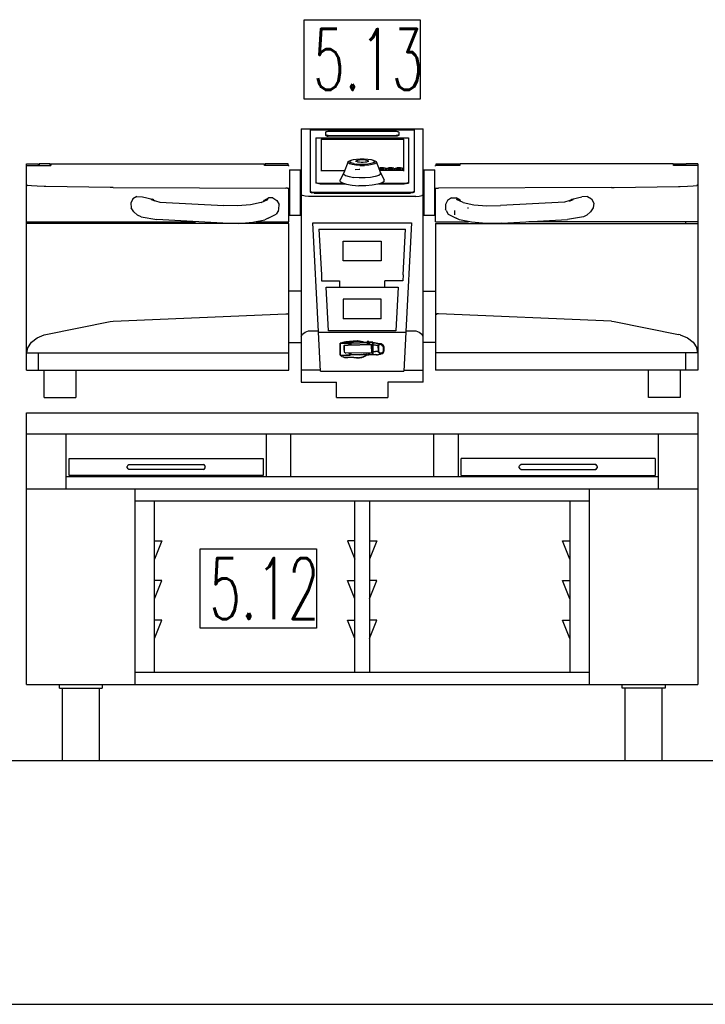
# Model space of a CAD drawing. Header units: millimetres. Extents: x 0 to 40100, y 0 to 29075.
# Tile 105 of 119: x 28381 to 29504, y 14117 to 15730. Entities that reach past the tile are written whole.
import ezdxf

# ---------------------------------------------------------------- set-up
doc = ezdxf.new("R2010")
doc.units = ezdxf.units.MM
doc.header["$MEASUREMENT"] = 0
doc.linetypes.add('AUSGEZOGEN', pattern=[0, 0])
doc.layers.get('0').update_dxf_attribs({"linetype": 'CONTINUOUS'})
for name, color, linetype, true_color in [('ibmp_KT_Einrichtung', 7, 'AUSGEZOGEN', 0x000080), ('ibmp_KT_Geräte_Ansicht', 1, 'AUSGEZOGEN', 0xff0000), ('ibmp_KT_Grundriss', 6, 'AUSGEZOGEN', 0xff00ff), ('ibmp_KT_Positionsnummern', 7, 'AUSGEZOGEN', 0x800000)]:
    doc.layers.add(name, color=color, linetype=linetype, true_color=true_color)
doc.layers.add('IBMP_KT_GR', color=7, linetype='AUSGEZOGEN')
doc.styles.get("Standard").update_dxf_attribs({"font": 'TXT.SHX'})

# ---------------------------------------------------------------- blocks, each defined once
blk = doc.blocks.new('BLOCK_00273')
at = {"layer": 'ibmp_KT_Einrichtung', "color": 0, "linetype": 'AUSGEZOGEN', "true_color": 0x000000}
for p, q in [((28842.41, 15551.1), (28842.41, 15136.1)), ((28842.41, 15551.1), (29042.41, 15551.1)), ((29042.41, 15136.1), (29042.41, 15551.1)), ((28857.41, 15549.8), (28857.41, 15447.5)), ((28857.41, 15549.8), (29027.41, 15549.8)), ((28866.4, 15536.7), (28866.4, 15462.5)), ((28866.4, 15536.7), (29018.4, 15536.7)), ((28882.41, 15546), (28882.91, 15546.5)), ((28882.41, 15546), (28882.41, 15540.5)), ((28882.91, 15541.1), (28882.41, 15541.5)), ((28882.91, 15540.1), (28882.41, 15540.5)), ((28882.91, 15546.5), (28883.8, 15546.8)), ((28883.8, 15540.7), (28882.91, 15541.1)), ((28882.91, 15540.1), (28883.8, 15539.7)), ((28883.8, 15546.8), (28885.11, 15547.1)), ((28885.11, 15540.4), (28883.8, 15540.7)), ((28883.8, 15539.7), (28885.11, 15539.4)), ((28885.11, 15547.1), (28886.6, 15547.3)), ((28886.6, 15540.3), (28885.11, 15540.4)), ((28885.11, 15539.4), (28886.6, 15539.3)), ((28886.6, 15547.3), (28998.21, 15547.3)), ((28886.6, 15540.3), (28998.21, 15540.3)), ((28998.21, 15539.3), (28886.6, 15539.3)), ((28998.21, 15547.3), (28999.71, 15547.1)), ((28999.71, 15540.4), (28998.21, 15540.3)), ((28999.71, 15539.4), (28998.21, 15539.3)), ((28999.71, 15547.1), (29001, 15546.8)), ((29001, 15540.7), (28999.71, 15540.4)), ((29001, 15539.7), (28999.71, 15539.4)), ((29001, 15546.8), (29001.9, 15546.5)), ((29001.9, 15541.1), (29001, 15540.7)), ((29001.9, 15540.1), (29001, 15539.7)), ((29001.9, 15546.5), (29002.41, 15546)), ((29002.41, 15541.5), (29001.9, 15541.1)), ((29002.41, 15540.5), (29001.9, 15540.1)), ((29002.41, 15546), (29002.41, 15540.5)), ((29018.4, 15536.7), (29018.4, 15462.5)), ((29027.41, 15549.8), (29027.41, 15447.5)), ((28875.41, 15534.2), (28875.41, 15481.9)), ((28875.41, 15534.2), (29010.41, 15534.2)), ((29010.41, 15481.9), (29010.41, 15534.2)), ((28392.41, 15156.1), (28392.41, 15494.1)), ((28392.41, 15494.1), (28412.41, 15494.1)), ((28392.41, 15491.4), (28432.41, 15491.4)), ((28412.41, 15491.4), (28412.41, 15494.1)), ((28431.4, 15494.1), (28413.4, 15494.1)), ((28413.4, 15494.1), (28413.4, 15491.4)), ((28431.4, 15491.4), (28431.4, 15494.1)), ((28432.41, 15494.1), (28782.41, 15494.1)), ((28432.41, 15494.1), (28432.41, 15491.4)), ((28782.41, 15491.4), (28782.41, 15494.1)), ((28822.41, 15491.4), (28782.41, 15491.4)), ((28821.4, 15494.1), (28783.4, 15494.1)), ((28783.4, 15494.1), (28783.4, 15491.4)), ((28821.4, 15491.4), (28821.4, 15494.1)), ((28822.41, 15489.9), (28822.41, 15491.4)), ((28919.4, 15497.5), (28912.41, 15479.3)), ((28919.4, 15497.5), (28921.6, 15499.1)), ((28919.4, 15495.8), (28919.4, 15497.5)), ((28921.6, 15494.1), (28919.4, 15495.8)), ((28921.6, 15499.1), (28925.9, 15500.5)), ((28925.9, 15492.8), (28921.6, 15494.1)), ((28922.41, 15498.3), (28924.4, 15499.7)), ((28922.41, 15498.3), (28922.41, 15495.9)), ((28922.41, 15496.9), (28924.4, 15495.5)), ((28924.4, 15499.7), (28928.11, 15500.9)), ((28928.11, 15494.3), (28924.4, 15495.5)), ((28925.9, 15500.5), (28927.92, 15500.84)), ((28931.8, 15491.8), (28925.9, 15492.8)), ((28928.11, 15500.9), (28933.21, 15501.8)), ((28928.11, 15494.3), (28933.21, 15493.4)), ((28938.8, 15491.3), (28931.8, 15491.8)), ((28932.41, 15498.9), (28933.4, 15499.6)), ((28932.41, 15497.2), (28932.41, 15498.9)), ((28933.4, 15497.5), (28932.41, 15498.2)), ((28933.21, 15501.8), (28939.2, 15502.3)), ((28939.2, 15492.9), (28933.21, 15493.4)), ((28933.4, 15499.6), (28935.21, 15500.2)), ((28935.21, 15496.9), (28933.4, 15497.5)), ((28935.21, 15500.2), (28937.81, 15500.7)), ((28937.81, 15496.5), (28935.21, 15496.9)), ((28937.81, 15500.7), (28940.8, 15500.9)), ((28940.8, 15496.3), (28937.81, 15496.5)), ((28938.8, 15491.3), (28946, 15491.3)), ((28939.2, 15502.3), (28945.61, 15502.3)), ((28945.61, 15492.9), (28939.2, 15492.9)), ((28940.8, 15500.9), (28944, 15500.9)), ((28944, 15496.3), (28940.8, 15496.3)), ((28944, 15500.9), (28947.01, 15500.7)), ((28947.01, 15496.5), (28944, 15496.3)), ((28945.61, 15502.3), (28951.6, 15501.8)), ((28951.6, 15493.4), (28945.61, 15492.9)), ((28953.01, 15491.8), (28946, 15491.3)), ((28947.01, 15500.7), (28949.61, 15500.2)), ((28949.61, 15496.9), (28947.01, 15496.5)), ((28949.61, 15500.2), (28951.4, 15499.6)), ((28951.4, 15497.5), (28949.61, 15496.9)), ((28951.4, 15499.6), (28952.41, 15498.9)), ((28952.41, 15498.2), (28951.4, 15497.5)), ((28951.6, 15501.8), (28956.7, 15500.9)), ((28956.7, 15494.3), (28951.6, 15493.4)), ((28952.41, 15498.9), (28952.41, 15497.2)), ((28958.9, 15492.8), (28953.01, 15491.8)), ((28956.7, 15500.9), (28960.41, 15499.7)), ((28960.41, 15495.5), (28956.7, 15494.3)), ((28956.88, 15500.84), (28958.9, 15500.5)), ((28958.9, 15500.5), (28963.21, 15499.1)), ((28963.21, 15494.1), (28958.9, 15492.8)), ((28960.41, 15499.7), (28962.41, 15498.3)), ((28962.41, 15496.9), (28960.41, 15495.5)), ((28962.41, 15495.9), (28962.41, 15498.3)), ((28963.21, 15499.1), (28965.41, 15497.5)), ((28965.41, 15495.8), (28963.21, 15494.1)), ((28965.41, 15497.5), (28972.41, 15479.3)), ((28965.41, 15497.5), (28965.41, 15495.8)), ((28969.4, 15487.1), (28971.4, 15487.1)), ((28971.4, 15487.4), (28971.4, 15485)), ((28977.41, 15487.4), (28971.4, 15487.4)), ((28977.41, 15485), (28977.41, 15487.4)), ((28980.41, 15487.1), (28977.41, 15487.1)), ((28980.41, 15483.3), (28980.41, 15487.1)), ((28982.41, 15483.3), (28982.41, 15487.1)), ((28982.41, 15487.1), (28985.41, 15487.1)), ((28985.41, 15485), (28985.41, 15487.4)), ((28991.4, 15487.4), (28985.41, 15487.4)), ((28991.4, 15487.4), (28991.4, 15485)), ((28994.4, 15487.1), (28991.4, 15487.1)), ((28994.4, 15487.1), (28994.4, 15483.3)), ((28996.4, 15483.3), (28996.4, 15487.1)), ((28996.4, 15487.1), (28999.4, 15487.1)), ((28999.4, 15485), (28999.4, 15487.4)), ((29005.41, 15487.4), (28999.4, 15487.4)), ((29005.41, 15487.4), (29005.41, 15485)), ((29008.4, 15487.1), (29005.41, 15487.1)), ((29008.4, 15487.1), (29008.4, 15483.3)), ((29062.41, 15489.9), (29062.41, 15491.4)), ((29102.41, 15491.4), (29062.41, 15491.4)), ((29063.4, 15494.1), (29101.4, 15494.1)), ((29063.4, 15491.4), (29063.4, 15494.1)), ((29101.4, 15494.1), (29101.4, 15491.4)), ((29452.41, 15494.1), (29102.41, 15494.1)), ((29102.41, 15494.1), (29102.41, 15491.4)), ((29452.41, 15491.4), (29452.41, 15494.1)), ((29492.41, 15491.4), (29452.41, 15491.4)), ((29453.4, 15494.1), (29471.4, 15494.1)), ((29453.4, 15491.4), (29453.4, 15494.1)), ((29471.4, 15494.1), (29471.4, 15491.4)), ((29492.41, 15494.1), (29472.41, 15494.1)), ((29472.41, 15491.4), (29472.41, 15494.1)), ((29492.41, 15494.1), (29492.41, 15156.1)), ((28823.4, 15484.1), (28823.4, 15409.1)), ((28823.4, 15484.1), (28841.4, 15484.1)), ((28841.4, 15409.1), (28841.4, 15484.1)), ((28875.41, 15482.9), (28913.78, 15482.9)), ((28912.41, 15479.3), (28906.4, 15467.8)), ((28912.41, 15477), (28912.41, 15479.3)), ((28912.41, 15477), (28915.31, 15474.9)), ((28915.31, 15474.9), (28920.9, 15473.1)), ((28920.9, 15473.1), (28928.6, 15471.8)), ((28937.61, 15471.1), (28928.6, 15471.8)), ((28930.65, 15484.64), (28937.61, 15485.1)), ((28937.61, 15485.1), (28938.43, 15485.1)), ((28947.21, 15471.1), (28937.61, 15471.1)), ((28956.2, 15471.8), (28947.21, 15471.1)), ((28963.9, 15473.1), (28956.2, 15471.8)), ((28969.51, 15474.9), (28963.9, 15473.1)), ((28972.41, 15477), (28969.51, 15474.9)), ((28970.48, 15484.3), (28980.41, 15484.3)), ((29010.41, 15482.9), (28971.02, 15482.9)), ((28971.4, 15486), (28977.41, 15486)), ((28972.41, 15477), (28972.41, 15479.3)), ((28972.41, 15479.3), (28978.4, 15467.8)), ((28982.41, 15484.3), (28994.4, 15484.3)), ((28985.41, 15486), (28991.4, 15486)), ((28996.4, 15484.3), (29008.4, 15484.3)), ((28999.4, 15486), (29005.41, 15486)), ((29043.4, 15484.1), (29043.4, 15409.1)), ((29043.4, 15484.1), (29061.4, 15484.1)), ((29061.4, 15409.1), (29061.4, 15484.1)), ((28392.41, 15459.3), (28394.51, 15458.5)), ((28400.51, 15457.7), (28394.51, 15458.5)), ((28409.81, 15457.1), (28400.51, 15457.7)), ((28421.4, 15456.8), (28409.81, 15457.1)), ((28424.3, 15456.7), (28421.4, 15456.8)), ((28529.61, 15455.1), (28424.3, 15456.7)), ((28534.3, 15455), (28529.61, 15455.1)), ((28534.3, 15455), (28817.31, 15454.1)), ((28820.31, 15454.1), (28817.31, 15454.1)), ((28820.31, 15454.1), (28822.41, 15454.2)), ((28822.41, 15399.1), (28822.41, 15454.2)), ((28866.4, 15463.5), (28869.1, 15462.4)), ((28869.1, 15461.5), (28866.4, 15462.5)), ((28873.7, 15461.8), (28869.1, 15462.4)), ((28873.7, 15460.9), (28869.1, 15461.5)), ((28912.45, 15461.8), (28873.7, 15461.8)), ((28915.32, 15460.9), (28873.7, 15460.9)), ((28906.4, 15465.1), (28906.4, 15467.8)), ((28906.4, 15465.1), (28909.91, 15462.6)), ((28909.91, 15462.6), (28916.6, 15460.5)), ((28916.6, 15460.5), (28925.8, 15458.9)), ((28925.8, 15458.9), (28936.7, 15458.1)), ((28948.11, 15458.1), (28936.7, 15458.1)), ((28959, 15458.9), (28948.11, 15458.1)), ((28968.21, 15460.5), (28959, 15458.9)), ((28974.91, 15462.6), (28968.21, 15460.5)), ((29011.1, 15460.9), (28969.48, 15460.9)), ((29011.1, 15461.8), (28972.35, 15461.8)), ((28978.4, 15465.1), (28974.91, 15462.6)), ((28978.4, 15465.1), (28978.4, 15467.8)), ((29015.71, 15462.4), (29011.1, 15461.8)), ((29015.71, 15461.5), (29011.1, 15460.9)), ((29018.4, 15463.5), (29015.71, 15462.4)), ((29015.71, 15461.5), (29018.4, 15462.5)), ((29062.41, 15454.2), (29064.51, 15454.1)), ((29062.41, 15399.1), (29062.41, 15454.2)), ((29064.51, 15454.1), (29067.51, 15454.1)), ((29350.51, 15455), (29067.51, 15454.1)), ((29350.51, 15455), (29355.21, 15455.1)), ((29355.21, 15455.1), (29460.51, 15456.7)), ((29460.51, 15456.7), (29463.4, 15456.8)), ((29463.4, 15456.8), (29475.01, 15457.1)), ((29475.01, 15457.1), (29484.3, 15457.7)), ((29484.3, 15457.7), (29490.31, 15458.5)), ((29492.41, 15459.3), (29490.31, 15458.5)), ((28573.21, 15440.2), (28566.7, 15436.4)), ((28573.21, 15440.2), (28582.61, 15440.1)), ((28582.61, 15440.1), (28598.8, 15436.1)), ((28782.21, 15434.3), (28788.7, 15438.1)), ((28796.2, 15438.1), (28788.7, 15438.1)), ((28796.2, 15438.1), (28802.61, 15434.1)), ((28844.71, 15441.8), (28842.41, 15443.1)), ((28848.9, 15440.8), (28844.71, 15441.8)), ((28854.4, 15440.2), (28848.9, 15440.8)), ((29030.41, 15440.2), (28854.4, 15440.2)), ((28859.71, 15447.5), (28857.41, 15448.5)), ((28857.41, 15447.5), (28859.71, 15446.6)), ((28863.5, 15447.1), (28859.71, 15447.5)), ((28863.5, 15446.1), (28859.71, 15446.6)), ((29021.3, 15447.1), (28863.5, 15447.1)), ((28863.5, 15446.1), (29021.3, 15446.1)), ((29025.11, 15447.5), (29021.3, 15447.1)), ((29025.11, 15446.6), (29021.3, 15446.1)), ((29027.41, 15448.5), (29025.11, 15447.5)), ((29027.41, 15447.5), (29025.11, 15446.6)), ((29030.41, 15440.2), (29035.9, 15440.8)), ((29035.9, 15440.8), (29040.11, 15441.8)), ((29042.41, 15443.1), (29040.11, 15441.8)), ((29088.6, 15438.1), (29082.21, 15434.1)), ((29088.6, 15438.1), (29096.1, 15438.1)), ((29102.61, 15434.3), (29096.1, 15438.1)), ((29286, 15436.1), (29302.21, 15440.1)), ((29311.6, 15440.2), (29302.21, 15440.1)), ((29311.6, 15440.2), (29318.11, 15436.4)), ((28566.7, 15436.4), (28563.21, 15429.7)), ((28563.21, 15429.7), (28563.9, 15421.9)), ((28568.4, 15415.1), (28563.9, 15421.9)), ((28602.61, 15432.7), (28596.7, 15435.5)), ((28596.7, 15435.5), (28610.8, 15431.1)), ((28600.96, 15434.16), (28598.8, 15436.1)), ((28610.8, 15431.1), (28716, 15425.6)), ((28738.3, 15425.1), (28716, 15425.6)), ((28759.71, 15426.8), (28738.22, 15425.1)), ((28777.11, 15430.6), (28759.71, 15426.8)), ((28777.11, 15430.6), (28787.81, 15435.7)), ((28781.14, 15432.52), (28782.21, 15434.3)), ((28787.71, 15435.7), (28786.18, 15434.92)), ((28802.61, 15434.1), (28806.2, 15427.4)), ((28806.1, 15419.6), (28806.2, 15427.4)), ((29082.21, 15434.1), (29078.6, 15427.4)), ((29078.6, 15427.4), (29078.7, 15419.6)), ((29107.71, 15430.6), (29097.01, 15435.7)), ((29098.62, 15434.92), (29097.11, 15435.7)), ((29103.66, 15432.52), (29102.61, 15434.3)), ((29107.71, 15430.6), (29125.11, 15426.8)), ((29115.71, 15422.3), (29115.68, 15420.58)), ((29125.11, 15426.8), (29146.58, 15425.1)), ((29146.5, 15425.1), (29168.8, 15425.6)), ((29274, 15431.1), (29168.8, 15425.6)), ((29288.11, 15435.5), (29274, 15431.1)), ((29282.21, 15432.7), (29288.11, 15435.5)), ((29283.86, 15434.16), (29286, 15436.1)), ((29320.9, 15421.9), (29316.4, 15415.1)), ((29318.11, 15436.4), (29321.6, 15429.7)), ((29321.6, 15429.7), (29320.9, 15421.9)), ((28574.2, 15410.1), (28568.4, 15415.1)), ((28580.11, 15407.3), (28574.2, 15410.1)), ((28580.11, 15407.3), (28605.96, 15402.52)), ((28788.21, 15404.8), (28801.5, 15411.3)), ((28805.11, 15417.3), (28801.5, 15411.3)), ((28805.11, 15417.3), (28806.1, 15419.6)), ((28841.4, 15409.1), (28823.4, 15409.1)), ((29061.4, 15409.1), (29043.4, 15409.1)), ((29079.71, 15417.3), (29078.7, 15419.6)), ((29079.71, 15417.3), (29083.3, 15411.3)), ((29083.3, 15411.3), (29096.6, 15404.8)), ((29093.7, 15417.7), (29093.7, 15410.5)), ((29304.71, 15407.3), (29278.7, 15402.5)), ((29310.61, 15410.1), (29304.71, 15407.3)), ((29316.4, 15415.1), (29310.61, 15410.1)), ((28392.41, 15399.1), (28669.26, 15399.1)), ((28822.41, 15396.1), (28392.41, 15396.1)), ((28412.41, 15399.1), (28412.41, 15396.1)), ((28713.9, 15396.7), (28606, 15402.5)), ((28713.9, 15396.7), (28739.1, 15396.1)), ((28739.1, 15396.1), (28763.4, 15398.1)), ((28763.4, 15398.1), (28783.11, 15402.3)), ((28768.09, 15399.1), (28822.41, 15399.1)), ((28788.21, 15404.8), (28783.11, 15402.3)), ((28822.41, 15156.1), (28822.41, 15396.1)), ((28861.4, 15397.1), (29023.4, 15397.1)), ((28870.71, 15219.1), (28861.4, 15397.1)), ((29023.4, 15397.1), (29014.1, 15219.1)), ((29062.41, 15399.1), (29116.7, 15399.1)), ((29062.41, 15396.1), (29492.41, 15396.1)), ((29062.41, 15396.1), (29062.41, 15156.1)), ((29101.7, 15402.3), (29096.6, 15404.8)), ((29121.4, 15398.1), (29101.7, 15402.3)), ((29145.71, 15396.1), (29121.4, 15398.1)), ((29170.9, 15396.7), (29145.71, 15396.1)), ((29170.9, 15396.7), (29278.8, 15402.5)), ((29492.41, 15399.1), (29215.55, 15399.1)), ((29472.41, 15396.1), (29472.41, 15399.1)), ((28871.4, 15387.1), (28875.51, 15312.1)), ((28871.4, 15387.1), (29013.4, 15387.1)), ((29009.3, 15312.1), (29013.4, 15387.1)), ((28911.4, 15367.1), (28973.4, 15367.1)), ((28911.4, 15335.1), (28911.4, 15367.1)), ((28973.4, 15367.1), (28973.4, 15335.1)), ((28973.4, 15335.1), (28911.4, 15335.1)), ((28875.51, 15312.1), (28876, 15302.1)), ((29009.3, 15312.1), (29008.8, 15302.1)), ((28876, 15302.1), (28905.41, 15302.1)), ((28905.41, 15302.1), (28905.41, 15292.1)), ((28979.4, 15292.1), (28979.4, 15302.1)), ((29008.8, 15302.1), (28979.4, 15302.1)), ((28842.41, 15285.1), (28822.41, 15285.1)), ((28883.4, 15292.1), (29001.4, 15292.1)), ((28887.31, 15220.1), (28883.4, 15292.1)), ((29001.4, 15292.1), (28997.51, 15220.1)), ((29042.41, 15285.1), (29062.41, 15285.1)), ((28973.4, 15272.1), (28911.4, 15272.1)), ((28911.4, 15272.1), (28911.4, 15240.1)), ((28973.4, 15240.1), (28973.4, 15272.1)), ((28534.3, 15236.1), (28817.31, 15248.1)), ((28817.31, 15248.1), (28820.31, 15248.1)), ((28822.41, 15246.5), (28820.31, 15248.1)), ((29062.41, 15246.5), (29064.51, 15248.1)), ((29067.51, 15248.1), (29064.51, 15248.1)), ((29350.51, 15236.1), (29067.51, 15248.1)), ((28424.3, 15214.5), (28529.61, 15235.5)), ((28529.61, 15235.5), (28534.3, 15236.1)), ((28973.4, 15240.1), (28911.4, 15240.1)), ((29350.51, 15236.1), (29355.21, 15235.5)), ((29355.21, 15235.5), (29460.51, 15214.5)), ((28409.81, 15209.1), (28421.4, 15213.9)), ((28421.4, 15213.9), (28424.3, 15214.5)), ((28842.41, 15210.5), (28844.71, 15214.9)), ((28844.71, 15214.9), (28848.9, 15218.3)), ((28848.9, 15218.3), (28854.4, 15220.1)), ((28854.4, 15220.1), (28870.65, 15220.1)), ((28870.8, 15218.1), (28870.71, 15219.1)), ((28870.8, 15218.1), (29014, 15218.1)), ((28874.1, 15154.1), (28870.8, 15218.1)), ((28997.51, 15220.1), (28887.31, 15220.1)), ((29014, 15218.1), (29010.71, 15154.1)), ((29014.1, 15219.1), (29014, 15218.1)), ((29014.16, 15220.1), (29030.41, 15220.1)), ((29030.41, 15220.1), (29035.9, 15218.3)), ((29035.9, 15218.3), (29040.11, 15214.9)), ((29042.41, 15210.5), (29040.11, 15214.9)), ((29463.4, 15213.9), (29460.51, 15214.5)), ((29463.4, 15213.9), (29475.01, 15209.1)), ((28394.51, 15192.3), (28400.51, 15201.7)), ((28400.51, 15201.7), (28409.81, 15209.1)), ((28822.41, 15201.1), (28842.41, 15201.1)), ((28921.8, 15200.7), (28906.4, 15200.3)), ((28906.4, 15180.3), (28906.4, 15200.3)), ((28906.7, 15200), (28922.11, 15200.3)), ((28906.7, 15180.3), (28906.7, 15200)), ((28909, 15200.6), (28908.8, 15200.4)), ((28910.8, 15201.4), (28909, 15200.6)), ((28909.3, 15200.3), (28909.1, 15200)), ((28909.3, 15200.3), (28911, 15201)), ((28913.01, 15202), (28910.8, 15201.4)), ((28911, 15201), (28913.21, 15201.7)), ((28912.81, 15196.1), (28912.91, 15196.2)), ((28912.81, 15195.9), (28912.81, 15196.1)), ((28912.91, 15196.2), (28913.01, 15196.4)), ((28915.41, 15202.5), (28913.01, 15202)), ((28957.81, 15197.8), (28913.01, 15196.5)), ((28913.01, 15195.7), (28913.01, 15196.5)), ((28913.21, 15201.7), (28915.61, 15202.1)), ((28913.21, 15196.52), (28913.4, 15196.6)), ((28913.4, 15196.6), (28913.7, 15196.7)), ((28913.7, 15196.7), (28914, 15196.7)), ((28914, 15196.7), (28914.3, 15196.8)), ((28914.3, 15196.8), (28919.3, 15197)), ((28927.71, 15203.4), (28915.41, 15202.5)), ((28915.61, 15202.1), (28927.91, 15203)), ((28918.46, 15196.66), (28919.51, 15196.7)), ((28921.9, 15198.5), (28919.3, 15197)), ((28919.3, 15197), (28957.81, 15198.2)), ((28919.51, 15196.7), (28922.11, 15198.1)), ((28958.01, 15197.9), (28919.51, 15196.7)), ((28923.4, 15200.9), (28921.8, 15200.7)), ((28921.8, 15200.7), (28921.8, 15198.5)), ((28922.11, 15200.3), (28923.6, 15200.5)), ((28922.11, 15200.3), (28922.11, 15198.1)), ((28923.4, 15200.9), (28938.4, 15201.2)), ((28923.4, 15197.1), (28923.4, 15200.9)), ((28923.6, 15200.5), (28938.6, 15200.8)), ((28923.6, 15200.5), (28923.6, 15196.82)), ((28934.3, 15203.7), (28927.71, 15203.4)), ((28927.91, 15203), (28934.51, 15203.2)), ((28934.3, 15203.7), (28935.01, 15203.7)), ((28934.51, 15203.2), (28935.21, 15203.3)), ((28936.3, 15203.6), (28935.01, 15203.7)), ((28935.21, 15203.3), (28936.5, 15203.2)), ((28938.21, 15203.5), (28936.3, 15203.6)), ((28936.5, 15203.2), (28938.4, 15203.1)), ((28938.21, 15203.5), (28940.11, 15203.3)), ((28940.31, 15202.9), (28938.4, 15203.1)), ((28943.9, 15201.3), (28938.4, 15201.2)), ((28938.6, 15200.8), (28944.1, 15201)), ((28940.11, 15203.3), (28941.8, 15202.9)), ((28940.31, 15202.9), (28942.01, 15202.5)), ((28941.8, 15202.9), (28943.4, 15202.5)), ((28943.6, 15202.1), (28942.01, 15202.5)), ((28943.4, 15202.5), (28945.01, 15202)), ((28945.11, 15201.6), (28943.6, 15202.1)), ((28950.61, 15201.3), (28943.9, 15201.3)), ((28944.1, 15201), (28950.8, 15201)), ((28945.01, 15202), (28945.9, 15201.6)), ((28946.1, 15201.2), (28945.11, 15201.6)), ((28945.9, 15201.6), (28946.3, 15201.3)), ((28946.1, 15201.2), (28946.5, 15201)), ((28953.11, 15202.7), (28950.61, 15202.7)), ((28950.61, 15202.7), (28950.61, 15198)), ((28950.8, 15202.3), (28953.3, 15202.3)), ((28950.8, 15202.3), (28950.8, 15197.6)), ((28953.11, 15198), (28953.11, 15202.7)), ((28953.11, 15201.4), (28954.2, 15201.4)), ((28953.3, 15202.3), (28953.3, 15197.7)), ((28953.3, 15201), (28954.3, 15201.1)), ((28959.81, 15201.8), (28954.2, 15201.6)), ((28954.2, 15201.6), (28954.2, 15198.1)), ((28959.91, 15201.4), (28954.3, 15201.2)), ((28954.3, 15201.2), (28954.3, 15197.7)), ((28957.81, 15198.2), (28957.81, 15197.1)), ((28958.01, 15184.5), (28957.81, 15197.1)), ((28957.91, 15197.5), (28957.84, 15195.58)), ((28958.01, 15197.9), (28957.91, 15197.5)), ((28959.81, 15181.8), (28959.81, 15201.8)), ((28962.51, 15200.6), (28959.81, 15200.6)), ((28968.8, 15196.4), (28959.81, 15197.6)), ((28959.91, 15201.4), (28959.91, 15181.8)), ((28959.91, 15200.2), (28960.01, 15200.2)), ((28959.91, 15197.3), (28969, 15196.1)), ((28960.01, 15200.2), (28960.8, 15200.3)), ((28962.71, 15200.2), (28960.8, 15200.3)), ((28962.51, 15200.6), (28965.31, 15200.3)), ((28965.41, 15199.9), (28962.71, 15200.2)), ((28965.31, 15200.3), (28967.61, 15199.8)), ((28967.81, 15199.5), (28965.41, 15199.9)), ((28967.61, 15199.8), (28969.61, 15199.4)), ((28969.71, 15199.1), (28967.81, 15199.5)), ((28968.5, 15191.9), (28968.8, 15196.4)), ((28969, 15196.1), (28968.6, 15191.7)), ((28968.9, 15196.7), (28968.8, 15196.4)), ((28970.21, 15198.7), (28968.9, 15196.7)), ((28969.1, 15196.4), (28969, 15196.1)), ((28970.41, 15198.4), (28969.1, 15196.4)), ((28972.21, 15198.1), (28969.2, 15197.1)), ((28969.2, 15197.1), (28969.2, 15185.1)), ((28972.31, 15197.7), (28969.3, 15196.8)), ((28969.3, 15185), (28969.3, 15196.8)), ((28969.61, 15199.4), (28973.01, 15199.1)), ((28973.11, 15198.7), (28969.71, 15199.1)), ((28970.21, 15198.7), (28970.41, 15198.8)), ((28970.8, 15198.9), (28970.41, 15198.8)), ((28970.41, 15198.4), (28970.61, 15198.5)), ((28970.9, 15198.6), (28970.61, 15198.5)), ((28971.1, 15198.9), (28970.8, 15198.9)), ((28971.3, 15198.6), (28970.9, 15198.6)), ((28971.1, 15198.9), (28971.4, 15199)), ((28971.3, 15198.6), (28971.5, 15198.7)), ((28971.4, 15199), (28971.9, 15199.1)), ((28972.01, 15198.7), (28971.5, 15198.7)), ((28973.11, 15199.1), (28971.9, 15199.1)), ((28972.61, 15198.8), (28972.01, 15198.7)), ((28972.21, 15198.1), (28974.2, 15198.7)), ((28974.3, 15198.4), (28972.31, 15197.7)), ((28972.61, 15198.8), (28973.11, 15198.7)), ((28973.5, 15199), (28973.11, 15199.1)), ((28973.6, 15198.7), (28973.11, 15198.7)), ((28974.3, 15198.8), (28973.5, 15199)), ((28974.4, 15198.4), (28973.6, 15198.7)), ((28974.2, 15198.7), (28975.8, 15196.3)), ((28974.3, 15198.8), (28974.91, 15198.5)), ((28975.9, 15196), (28974.3, 15198.4)), ((28975.11, 15198.1), (28974.4, 15198.4)), ((28974.91, 15198.5), (28975.31, 15198.3)), ((28975.41, 15197.9), (28975.11, 15198.1)), ((28975.31, 15198.3), (28975.31, 15198.2)), ((28975.51, 15198.2), (28975.31, 15198.2)), ((28975.61, 15197.9), (28975.41, 15197.9)), ((28975.51, 15198.2), (28975.9, 15197.9)), ((28975.61, 15197.8), (28975.61, 15197.9)), ((28976, 15197.6), (28975.61, 15197.8)), ((28977.51, 15193.9), (28975.8, 15196.3)), ((28975.9, 15197.9), (28976, 15197.7)), ((28977.61, 15193.7), (28975.9, 15196)), ((28976, 15197.7), (28977.41, 15195.3)), ((28976.2, 15197.4), (28976, 15197.6)), ((28976.2, 15197.4), (28977.51, 15195)), ((29062.41, 15201.1), (29042.41, 15201.1)), ((29475.01, 15209.1), (29484.3, 15201.7)), ((29484.3, 15201.7), (29490.31, 15192.3)), ((28392.41, 15184.1), (28822.41, 15184.1)), ((28392.91, 15184.1), (28394.51, 15192.3)), ((28412.41, 15156.1), (28412.41, 15184.1)), ((28906.4, 15180.3), (28915.71, 15180.6)), ((28906.7, 15180.3), (28916, 15180.6)), ((28908.8, 15178.4), (28907.41, 15180.4)), ((28909.1, 15178.4), (28907.61, 15180.3)), ((28912.81, 15195.9), (28912.51, 15191.3)), ((28912.51, 15191.3), (28912.81, 15186.6)), ((28912.71, 15191.1), (28912.97, 15195.2)), ((28912.85, 15188.86), (28912.71, 15191.1)), ((28913.01, 15195.7), (28912.81, 15185.8)), ((28912.81, 15186.6), (28912.81, 15186.3)), ((28912.81, 15185.8), (28915.41, 15183.9)), ((28958.01, 15184.5), (28915.41, 15183.9)), ((28915.71, 15180.6), (28915.8, 15180.6)), ((28921.8, 15180.7), (28915.8, 15180.6)), ((28916, 15180.6), (28922.11, 15180.7)), ((28920.29, 15183.96), (28921.8, 15183)), ((28920.38, 15183.96), (28922.11, 15182.9)), ((28921.8, 15183), (28921.8, 15180.7)), ((28923.4, 15180.9), (28921.8, 15180.7)), ((28922.11, 15180.7), (28922.11, 15182.9)), ((28922.11, 15180.7), (28923.6, 15180.9)), ((28923.4, 15184.02), (28923.4, 15180.9)), ((28938.4, 15181.2), (28923.4, 15180.9)), ((28923.6, 15184.02), (28923.6, 15180.9)), ((28938.6, 15181.2), (28923.6, 15180.9)), ((28938.4, 15181.2), (28943.9, 15181.4)), ((28944.1, 15181.4), (28938.6, 15181.2)), ((28947.31, 15181.2), (28940.71, 15181.3)), ((28940.9, 15181.3), (28947.51, 15181.2)), ((28950.8, 15181.4), (28943.9, 15181.4)), ((28947.31, 15181.2), (28950.61, 15181.1)), ((28950.8, 15181.1), (28947.51, 15181.2)), ((28948.8, 15179.9), (28947.61, 15179.2)), ((28947.81, 15179.2), (28949, 15179.9)), ((28948.8, 15179.9), (28949.61, 15180.6)), ((28949.71, 15180.6), (28949, 15179.9)), ((28949.61, 15180.6), (28950.01, 15181)), ((28949.71, 15180.6), (28950.21, 15181)), ((28950.01, 15181), (28950.11, 15181.1)), ((28950.21, 15181), (28950.31, 15181.1)), ((28950.61, 15180.3), (28950.61, 15184.4)), ((28953.3, 15180.3), (28950.61, 15180.3)), ((28950.8, 15180.3), (28950.8, 15184.4)), ((28953.11, 15180.3), (28953.11, 15184.42)), ((28959.81, 15181.8), (28953.11, 15181.4)), ((28954.2, 15181.1), (28953.11, 15181.1)), ((28953.3, 15184.42), (28953.3, 15180.3)), ((28953.3, 15181.4), (28959.91, 15181.8)), ((28954.4, 15181), (28953.3, 15181.1)), ((28954.2, 15181.5), (28954.2, 15184.44)), ((28956.5, 15181), (28954.2, 15181.1)), ((28954.3, 15181.5), (28954.3, 15184.44)), ((28966.6, 15181), (28954.4, 15181)), ((28961.2, 15180.9), (28959.4, 15181)), ((28968.8, 15187.2), (28959.81, 15185.9)), ((28959.81, 15182.5), (28960.11, 15182.3)), ((28959.91, 15185.8), (28969, 15187)), ((28960.01, 15182.4), (28959.91, 15182.5)), ((28960.01, 15182.4), (28960.21, 15182.3)), ((28960.11, 15182.3), (28963.7, 15181.3)), ((28960.21, 15182.3), (28963.8, 15181.3)), ((28965.9, 15181.1), (28961.1, 15181)), ((28965.71, 15181.1), (28963.7, 15181.3)), ((28965.9, 15181.1), (28963.8, 15181.3)), ((28965.71, 15181.1), (28967.21, 15181.1)), ((28966.6, 15181), (28965.9, 15181.1)), ((28966.5, 15181), (28967.41, 15181.1)), ((28967.21, 15181.1), (28972.41, 15182.3)), ((28972.61, 15182.3), (28967.41, 15181.1)), ((28968.5, 15191.9), (28968.8, 15187.2)), ((28968.6, 15191.7), (28969, 15187)), ((28968.9, 15186.8), (28968.8, 15187.2)), ((28968.9, 15186.8), (28970.21, 15184.4)), ((28969.1, 15186.7), (28969, 15187)), ((28969.1, 15186.7), (28970.41, 15184.3)), ((28969.2, 15185.1), (28973.11, 15184)), ((28973.21, 15184), (28969.3, 15185)), ((28970.41, 15184.2), (28970.21, 15184.4)), ((28970.41, 15184.3), (28970.61, 15184.1)), ((28970.8, 15183.9), (28970.41, 15184.2)), ((28970.61, 15184.1), (28970.9, 15183.9)), ((28970.8, 15183.9), (28971.1, 15183.9)), ((28971.2, 15183.8), (28971, 15183.9)), ((28971.5, 15183.7), (28971.1, 15183.9)), ((28971.3, 15183.8), (28971.2, 15183.8)), ((28971.6, 15183.6), (28971.3, 15183.8)), ((28972.21, 15183.3), (28971.5, 15183.7)), ((28971.6, 15183.6), (28972.31, 15183.3)), ((28973.21, 15183.1), (28972.21, 15183.3)), ((28973.4, 15183), (28972.31, 15183.3)), ((28972.41, 15182.3), (28975.21, 15183.1)), ((28975.31, 15183), (28972.61, 15182.3)), ((28973.11, 15184), (28974.91, 15183.5)), ((28975.01, 15183.5), (28973.21, 15184)), ((28974.1, 15183), (28973.21, 15183.1)), ((28975.01, 15183), (28973.4, 15183)), ((28974.71, 15183.1), (28974.1, 15183)), ((28975.61, 15183.1), (28974.71, 15183.1)), ((28974.91, 15183.5), (28976.2, 15185.4)), ((28975.01, 15183.5), (28976.3, 15185.4)), ((28975.01, 15183), (28975.21, 15183.1)), ((28975.11, 15183.1), (28975.31, 15183.2)), ((28975.21, 15183.1), (28975.51, 15183.2)), ((28975.51, 15183.2), (28975.31, 15183.2)), ((28975.61, 15183.1), (28975.31, 15183)), ((28975.51, 15183.2), (28975.9, 15183.3)), ((28975.61, 15183.1), (28976, 15183.2)), ((28975.9, 15183.3), (28976, 15183.4)), ((28977.41, 15185.4), (28976, 15183.4)), ((28976, 15183.2), (28976.2, 15183.4)), ((28977.51, 15187.3), (28976.2, 15185.4)), ((28976.2, 15183.4), (28977.51, 15185.3)), ((28977.61, 15187.2), (28976.3, 15185.4)), ((28977.41, 15195.3), (28977.51, 15195)), ((28977.51, 15185.7), (28977.41, 15185.4)), ((28977.61, 15194.7), (28977.51, 15195)), ((28978.01, 15190.3), (28977.51, 15195)), ((28977.51, 15187.3), (28977.51, 15193.9)), ((28977.51, 15185.7), (28978.01, 15190.3)), ((28977.51, 15185.3), (28977.61, 15185.6)), ((28977.61, 15194.7), (28978.11, 15190.1)), ((28977.61, 15193.7), (28977.61, 15187.2)), ((28977.61, 15185.6), (28978.11, 15190.1)), ((29492.41, 15184.1), (29062.41, 15184.1)), ((29472.41, 15156.1), (29472.41, 15184.1)), ((29491.9, 15184.1), (29490.31, 15192.3)), ((28908.8, 15178.4), (28911, 15177.5)), ((28909.1, 15178.4), (28911.2, 15177.6)), ((28913.3, 15176.9), (28911, 15177.5)), ((28911.2, 15177.6), (28913.6, 15176.9)), ((28915.9, 15176.5), (28913.3, 15176.9)), ((28913.6, 15176.9), (28916.1, 15176.6)), ((28918.5, 15176.4), (28915.9, 15176.5)), ((28916.1, 15176.6), (28918.7, 15176.4)), ((28928.5, 15176.4), (28918.5, 15176.4)), ((28932.81, 15176.1), (28928.3, 15176.4)), ((28928.5, 15176.4), (28933.01, 15176.2)), ((28935.61, 15176.1), (28932.81, 15176.1)), ((28933.01, 15176.2), (28937.01, 15176.2)), ((28935.61, 15176.1), (28936.8, 15176.2)), ((28936.8, 15176.2), (28938.11, 15176.3)), ((28938.3, 15176.3), (28937.01, 15176.2)), ((28938.11, 15176.3), (28939.3, 15176.4)), ((28939.4, 15176.5), (28938.3, 15176.3)), ((28939.3, 15176.4), (28940.51, 15176.6)), ((28939.4, 15176.5), (28940.61, 15176.7)), ((28940.51, 15176.6), (28941.6, 15176.9)), ((28941.8, 15176.9), (28940.61, 15176.7)), ((28941.6, 15176.9), (28942.71, 15177.1)), ((28942.81, 15177.2), (28941.8, 15176.9)), ((28943.8, 15177.5), (28942.71, 15177.1)), ((28942.81, 15177.2), (28944, 15177.5)), ((28945.11, 15177.9), (28943.8, 15177.5)), ((28944, 15177.5), (28945.31, 15178)), ((28946.4, 15178.5), (28945.11, 15177.9)), ((28946.6, 15178.5), (28945.31, 15178)), ((28947.61, 15179.2), (28946.4, 15178.5)), ((28947.81, 15179.2), (28946.6, 15178.5)), ((28392.41, 15156.1), (28822.41, 15156.1)), ((28421.4, 15111.1), (28421.4, 15156.1)), ((28473.4, 15156.1), (28473.4, 15111.1)), ((28874, 15156.1), (28842.41, 15156.1)), ((28874.1, 15154.1), (29010.71, 15154.1)), ((29010.8, 15156.1), (29042.41, 15156.1)), ((29492.41, 15156.1), (29062.41, 15156.1)), ((29411.4, 15111.1), (29411.4, 15156.1)), ((29463.4, 15156.1), (29463.4, 15111.1)), ((28842.41, 15136.1), (28900.41, 15136.1)), ((28900.41, 15111.1), (28900.41, 15136.1)), ((29042.41, 15136.1), (28984.4, 15136.1)), ((28984.4, 15136.1), (28984.4, 15111.1)), ((28421.4, 15111.1), (28473.4, 15111.1)), ((28900.41, 15111.1), (28984.4, 15111.1)), ((29463.4, 15111.1), (29411.4, 15111.1)), ((28392.41, 14641.1), (28392.41, 15086.1)), ((28392.41, 15086.1), (29492.41, 15086.1)), ((29492.41, 15086.1), (29492.41, 14641.1)), ((29492.41, 15051.1), (28392.41, 15051.1)), ((28457.41, 14961.1), (28457.41, 15051.1)), ((28785.41, 14981.1), (28785.41, 15051.1)), ((28825.41, 14981.1), (28825.41, 15051.1)), ((29059.4, 15051.1), (29059.4, 14981.1)), ((29099.4, 15051.1), (29099.4, 14981.1)), ((29427.41, 15051.1), (29427.41, 14961.1)), ((28462.41, 15011.1), (28780.41, 15011.1)), ((28462.41, 14983.1), (28462.41, 15011.1)), ((28780.41, 15011.1), (28780.41, 14983.1)), ((29422.41, 15011.1), (29104.4, 15011.1)), ((29104.4, 14983.1), (29104.4, 15011.1)), ((29422.41, 15011.1), (29422.41, 14983.1)), ((28558.47, 15000.02), (28557.41, 14998.16)), ((28557.41, 14996.02), (28557.41, 14998.16)), ((28557.41, 14996.02), (28558.47, 14994.16)), ((28558.47, 15000.02), (28560.33, 15001.1)), ((28560.33, 14993.1), (28558.47, 14994.16)), ((28560.33, 15001.1), (28682.47, 15001.1)), ((28682.47, 14993.1), (28560.33, 14993.1)), ((28684.34, 15000.02), (28682.47, 15001.1)), ((28682.47, 15001.1), (28684.33, 15000.02)), ((28682.47, 14993.1), (28684.34, 14994.16)), ((28684.33, 14994.16), (28682.47, 14993.1)), ((28684.33, 15000.02), (28685.41, 14998.16)), ((28685.41, 14998.16), (28684.34, 15000.02)), ((28684.34, 14994.16), (28685.41, 14996.02)), ((28685.41, 14996.02), (28685.41, 14998.16)), ((29199.4, 14998.16), (29200.47, 15000.02)), ((29199.4, 14996.02), (29199.4, 14998.16)), ((29199.4, 14996.02), (29200.47, 14994.16)), ((29200.47, 15000.02), (29202.33, 15001.1)), ((29202.33, 14993.1), (29200.47, 14994.16)), ((29324.47, 15001.1), (29202.33, 15001.1)), ((29202.33, 14993.1), (29324.47, 14993.1)), ((29326.34, 15000.02), (29324.47, 15001.1)), ((29324.47, 15001.1), (29326.33, 15000.02)), ((29324.47, 14993.1), (29326.34, 14994.16)), ((29326.33, 14994.16), (29324.47, 14993.1)), ((29326.33, 15000.02), (29327.41, 14998.16)), ((29327.41, 14998.16), (29326.34, 15000.02)), ((29326.34, 14994.16), (29327.41, 14996.02)), ((29327.41, 14998.16), (29327.41, 14996.02)), ((29427.41, 14981.1), (28457.41, 14981.1)), ((28780.41, 14983.1), (28462.41, 14983.1)), ((29104.4, 14983.1), (29422.41, 14983.1)), ((29492.41, 14961.1), (28392.41, 14961.1)), ((28570.41, 14641.1), (28570.41, 14961.1)), ((29314.4, 14961.1), (29314.4, 14641.1)), ((29314.4, 14941.1), (28570.41, 14941.1)), ((28602.41, 14661.1), (28602.41, 14941.1)), ((28930.41, 14661.1), (28930.41, 14941.1)), ((28954.4, 14941.1), (28954.4, 14661.1)), ((29282.41, 14941.1), (29282.41, 14661.1)), ((28614.4, 14876.1), (28602.41, 14846.1)), ((28602.41, 14876.1), (28614.4, 14876.1)), ((28918.4, 14876.1), (28930.41, 14846.1)), ((28930.41, 14876.1), (28918.4, 14876.1)), ((28966.4, 14876.1), (28954.4, 14846.1)), ((28954.4, 14876.1), (28966.4, 14876.1)), ((29282.41, 14846.1), (29270.41, 14876.1)), ((29270.41, 14876.1), (29282.41, 14876.1)), ((28602.41, 14781.1), (28614.4, 14811.1)), ((28614.4, 14811.1), (28602.41, 14811.1)), ((28930.41, 14781.1), (28918.4, 14811.1)), ((28918.4, 14811.1), (28930.41, 14811.1)), ((28954.4, 14781.1), (28966.4, 14811.1)), ((28966.4, 14811.1), (28954.4, 14811.1)), ((29282.41, 14781.1), (29270.41, 14811.1)), ((29270.41, 14811.1), (29282.41, 14811.1)), ((28602.41, 14716.1), (28614.4, 14746.1)), ((28614.4, 14746.1), (28602.41, 14746.1)), ((28930.41, 14716.1), (28918.4, 14746.1)), ((28918.4, 14746.1), (28930.41, 14746.1)), ((28954.4, 14716.1), (28966.4, 14746.1)), ((28966.4, 14746.1), (28954.4, 14746.1)), ((29282.41, 14716.1), (29270.41, 14746.1)), ((29270.41, 14746.1), (29282.41, 14746.1)), ((28570.41, 14661.1), (29314.4, 14661.1)), ((28392.41, 14641.1), (29492.41, 14641.1)), ((28446.4, 14635.1), (28446.4, 14641.1)), ((28446.4, 14635.1), (28516.4, 14635.1)), ((28451.4, 14516.1), (28451.4, 14635.1)), ((28511.4, 14635.1), (28511.4, 14516.1)), ((28516.4, 14641.1), (28516.4, 14635.1)), ((29368.4, 14635.1), (29368.4, 14641.1)), ((29438.4, 14635.1), (29368.4, 14635.1)), ((29373.4, 14516.1), (29373.4, 14635.1)), ((29433.4, 14635.1), (29433.4, 14516.1)), ((29438.4, 14641.1), (29438.4, 14635.1)), ((28511.4, 14516.1), (28451.4, 14516.1)), ((29433.4, 14516.1), (29373.4, 14516.1))]:
    blk.add_line(p, q, dxfattribs=at)
at = {"layer": 'ibmp_KT_Grundriss', "color": 0, "linetype": 'AUSGEZOGEN', "true_color": 0x000000}
blk.add_line((30400.01, 14516.1), (24720.01, 14516.1), dxfattribs=at)
at = {"layer": 'ibmp_KT_Positionsnummern', "color": 0, "linetype": 'AUSGEZOGEN', "true_color": 0x000000}
for p, q in [((28847.27, 15730.1), (29037.54, 15730.1)), ((28847.27, 15600.1), (28847.27, 15730.1)), ((29037.54, 15730.1), (29037.54, 15600.1)), ((29037.54, 15600.1), (28847.27, 15600.1)), ((28677.27, 14863.1), (28867.54, 14863.1)), ((28677.27, 14733.1), (28677.27, 14863.1)), ((28867.54, 14863.1), (28867.54, 14733.1)), ((28867.54, 14733.1), (28677.27, 14733.1))]:
    blk.add_line(p, q, dxfattribs=at)
at = {"color": 0, "true_color": 0x000000}
blk.add_attdef('', (0, 0), '', height=1, dxfattribs=at)

msp = doc.modelspace()

# ---------------------------------------------------------------- linework, layer by layer
at = {"layer": 'ibmp_KT_Geräte_Ansicht', "color": 0, "linetype": 'AUSGEZOGEN', "true_color": 0x000000}
msp.add_line((21909.71, 14116.94), (31268.71, 14116.94), dxfattribs=at)

# ---------------------------------------------------------------- block references
at = {"layer": 'IBMP_KT_GR', "color": 0, "true_color": 0x000000}
msp.add_blockref('BLOCK_00273', (0, 0), dxfattribs=at)

# ---------------------------------------------------------------- texts
at = {"layer": 'ibmp_KT_Positionsnummern', "color": 0, "true_color": 0x000000, "width": 0.6}
for s, p in [('5.13', (28862.27, 15615.1)), ('5.12', (28692.27, 14748.1))]:
    msp.add_text(s, height=100, dxfattribs=at).set_placement(p)

doc.saveas('drawing.dxf')
